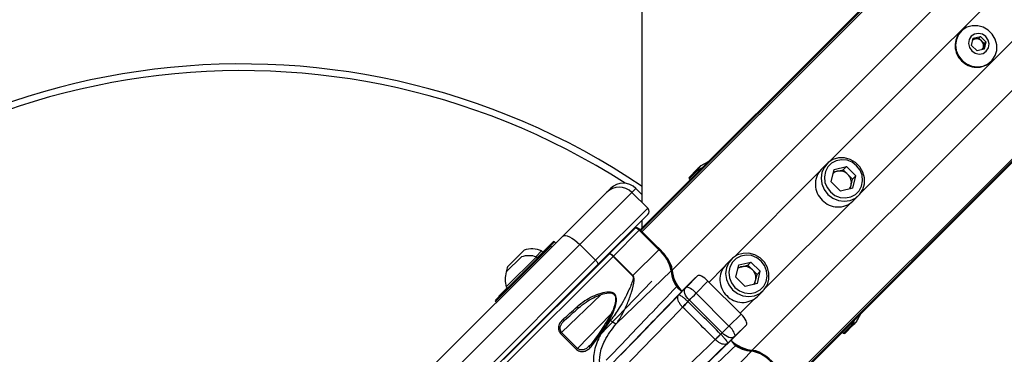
# Paper-space layout 'Surface plate' of a CAD drawing. Header units: millimetres. Extents: x 65420 to 443956, y 26941 to 406945.
# Tile 64 of 71: x 88253 to 99236, y 247716 to 251451. Entities that reach past the tile are written whole.
import ezdxf

# ---------------------------------------------------------------- set-up
doc = ezdxf.new("R2010")
doc.units = ezdxf.units.MM
doc.layers.add('COMPONENT_GEOMETRY', color=7, linetype='Continuous')
doc.styles.add('SLDTEXTSTYLE1', font='TXT', dxfattribs={"width": 0.75})
doc.dimstyles.new('SLDDIMSTYLE2', dxfattribs={"dimtxt": 2500, "dimasz": 165.1, "dimexe": 0, "dimexo": 0.0625, "dimgap": 625, "dimtad": 0, "dimtih": 1, "dimtoh": 1, "dimdec": 0, "dimlfac": 0.02, "dimrnd": 1e-09, "dimzin": 12, "dimdsep": 46, "dimtxsty": 'SLDTEXTSTYLE1', "dimsah": 1, "dimcen": 0.09, "dimadec": 0, "dimazin": 3, "dimtfac": 1, "dimtdec": 3, "dimtofl": 0, "dimtmove": 0, "dimatfit": 3, "dimfxl": 1, "dimfrac": 2, "dimtolj": 1, "dimtzin": 12, "dimarcsym": 0})

# ---------------------------------------------------------------- blocks, each defined once
blk = doc.blocks.new('_D_8')
at = {"layer": 'COMPONENT_GEOMETRY', "color": 7, "ltscale": 50}
for p, q in [((240160, 319828), (240160, 222689)), ((82725, 240321), (82725, 222689)), ((82725, 222848), (157748, 222848)), ((240160, 222848), (165137, 222848))]:
    blk.add_line(p, q, dxfattribs=at)
for points in [[(82725, 222848), (82890, 222823), (82890, 222873)], [(240160, 222848), (239995, 222873), (239995, 222823)]]:
    blk.add_solid(points, dxfattribs=at)
at = {"layer": 'COMPONENT_GEOMETRY', "color": 7, "ltscale": 50, "insert": (157748, 224086), "char_height": 2500, "attachment_point": 1, "style": 'SLDTEXTSTYLE1'}
blk.add_mtext('3149', dxfattribs=at)

psp = doc.layouts.new('Surface plate')

# ---------------------------------------------------------------- linework, layer by layer
at = {"color": 8, "linetype": 'Continuous', "lineweight": 25, "ltscale": 50}
for p, q in [((95194.28, 249084.26), (129929.16, 283819.15)), ((95530.42, 248656.83), (130361.28, 283487.7)), ((96424.92, 247762.33), (131255.73, 282593.14)), ((96852.35, 247426.19), (131617.18, 282191.02)), ((95181.68, 249096.86), (124053.35, 277968.54)), ((96864.95, 247413.58), (125756.2, 276304.83)), ((97290.4, 249870.47), (122286.99, 274867.05)), ((97638.56, 249522.31), (122635.14, 274518.89)), ((95719.61, 249673.64), (95812.74, 249766.76)), ((96225.57, 248805.64), (97167.98, 249748.05)), ((95126.57, 249568.18), (95081.96, 249523.58)), ((96573.73, 248457.48), (97516.14, 249399.89)), ((95164.05, 249100.09), (95171.25, 249107.29)), ((94178.63, 248924.3), (93559.91, 248305.58)), ((94219.7, 248972.45), (94174.15, 248926.89)), ((95381.06, 248883.08), (95388.26, 248890.28)), ((93650.17, 247586.21), (94872.07, 248808.11)), ((95942.3, 248522.37), (96103.15, 248683.22)), ((94298.31, 247960.26), (94738.17, 248383.08)), ((96290.46, 248174.21), (96451.31, 248335.06)), ((94845.31, 248164.37), (94476.68, 247781.89)), ((97441.73, 247951.52), (97534.85, 248044.65)), ((94607.47, 247808.88), (94628.09, 247830.28))]:
    psp.add_line(p, q, dxfattribs=at)
at = {"color": 7, "linetype": 'Continuous', "lineweight": 25, "ltscale": 50}
for p, q in [((95174.79, 249103.75), (123658.91, 277587.87)), ((96871.84, 247406.7), (102453.54, 252988.39)), ((98754.95, 251322.73), (98750.41, 251318.19)), ((98870.67, 251163.81), (98889.96, 251244.34)), ((98886.36, 251229.31), (98911.59, 251235.36)), ((98889.96, 251244.34), (98970.49, 251263.64)), ((98911.59, 251235.36), (98951.86, 251245)), ((98951.86, 251245), (98970.49, 251263.64)), ((98951.86, 251245), (98982.48, 251214.39)), ((98970.49, 251263.64), (99031.73, 251202.4)), ((98982.48, 251214.39), (99013.1, 251183.77)), ((99013.1, 251183.77), (99003.45, 251143.5)), ((99031.73, 251202.4), (99012.44, 251121.87)), ((99013.1, 251183.77), (99031.73, 251202.4)), ((98931.9, 251102.57), (98870.67, 251163.81)), ((99012.44, 251121.87), (98931.9, 251102.57)), ((99003.45, 251143.5), (98997.4, 251118.27)), ((99086.28, 250982.32), (99090.82, 250986.86)), ((95808.21, 249779.61), (95719.77, 249691.16)), ((97258.75, 249844.21), (97194.24, 249779.71)), ((97306.22, 249641.9), (97338.92, 249778.38)), ((97331.99, 249749.47), (97371.32, 249758.89)), ((97338.92, 249778.38), (97475.39, 249811.08)), ((97371.32, 249758.89), (97439.55, 249775.24)), ((97439.55, 249775.24), (97475.39, 249811.08)), ((97491.44, 249723.35), (97439.55, 249775.24)), ((97579.17, 249707.3), (97475.39, 249811.08)), ((95719.61, 249673.64), (95731.92, 249660.89)), ((97543.33, 249671.46), (97491.44, 249723.35)), ((97526.98, 249603.22), (97543.33, 249671.46)), ((97543.33, 249671.46), (97579.17, 249707.3)), ((97546.47, 249570.83), (97579.17, 249707.3)), ((94799.12, 249523.58), (94843.72, 249568.18)), ((95193.5, 249501.25), (95126.57, 249568.18)), ((97306.22, 249641.9), (97409.99, 249538.13)), ((97546.47, 249570.83), (97409.99, 249538.13)), ((97517.56, 249563.9), (97526.98, 249603.22)), ((94310.59, 249035.05), (94799.12, 249523.58)), ((95081.96, 249523.58), (94500.38, 248942)), ((95258.73, 249346.8), (95081.96, 249523.58)), ((97547.8, 249426.15), (97612.3, 249490.66)), ((94677.16, 248765.22), (95258.73, 249346.8)), ((95258.73, 249276.09), (94700.42, 248717.77)), ((95193.63, 249210.99), (95193.67, 249122.64)), ((95116.93, 249123.67), (94829.97, 248836.72)), ((94876.69, 248812.73), (95164.05, 249100.09)), ((95381.06, 248883.08), (95164.05, 249100.09)), ((95388.26, 248890.28), (95171.25, 249107.29)), ((92811.23, 247535.69), (94310.59, 249035.05)), ((94500.38, 248942), (93001.02, 247442.64)), ((93559.91, 248319.73), (94164.49, 248924.3)), ((93693.79, 248694.02), (93879.41, 248879.64)), ((94026.6, 248793.49), (94205.56, 248972.45)), ((94189.24, 248913.7), (94178.63, 248924.3)), ((94233.84, 248958.3), (94219.7, 248972.45)), ((94677.16, 248765.22), (94500.38, 248942)), ((95093.7, 248595.72), (95381.06, 248883.08)), ((93177.8, 247265.87), (94677.16, 248765.22)), ((94828.43, 248835.18), (93650.17, 247656.92)), ((93680.83, 248467.51), (94016.7, 248803.39)), ((93681, 248635.27), (93848.94, 248803.21)), ((94011.34, 248805.1), (94075.45, 248869.21)), ((94030.14, 248789.95), (94016.7, 248803.39)), ((94088.89, 248855.77), (94075.45, 248869.21)), ((94829.97, 248836.72), (94828.43, 248835.18)), ((94872.07, 248808.11), (94876.69, 248812.73)), ((94872.07, 248808.11), (95089.08, 248591.1)), ((95093.7, 248595.72), (94876.69, 248812.73)), ((96193.92, 248779.38), (96129.41, 248714.88)), ((94700.42, 248717.77), (93201.06, 247218.42)), ((96241.39, 248577.07), (96274.09, 248713.55)), ((96267.16, 248684.64), (96306.49, 248694.06)), ((96274.09, 248713.55), (96410.56, 248746.25)), ((96306.49, 248694.06), (96374.72, 248710.41)), ((96374.72, 248710.41), (96410.56, 248746.25)), ((96426.61, 248658.52), (96374.72, 248710.41)), ((96514.34, 248642.47), (96410.56, 248746.25)), ((96478.5, 248606.63), (96426.61, 248658.52)), ((94413.74, 248424.02), (94555.81, 248566.09)), ((94907.48, 248055.78), (95520.06, 248646.84)), ((95093.7, 248595.72), (95089.08, 248591.1)), ((95792.52, 248572.44), (95646.64, 248426.55)), ((95690.19, 248465.69), (95812.28, 248592.18)), ((95812.28, 248592.18), (95791.02, 248570.88)), ((96241.39, 248577.07), (96345.16, 248473.3)), ((96462.15, 248538.39), (96478.5, 248606.63)), ((96478.5, 248606.63), (96514.34, 248642.47)), ((96481.64, 248506), (96514.34, 248642.47)), ((93600.98, 248367.87), (93690.73, 248457.61)), ((93680.83, 248467.51), (93694.26, 248454.08)), ((94458.35, 248468.63), (94454.81, 248472.17)), ((94458.35, 248468.63), (94454.81, 248472.17)), ((94627.46, 247829.44), (95303.51, 248531.03)), ((95605.33, 248378.49), (95677.89, 248453.01)), ((95930.57, 248534.1), (95797.95, 248396.7)), ((95930.57, 248534.1), (96302.19, 248162.48)), ((96481.64, 248506), (96345.16, 248473.3)), ((96452.73, 248499.07), (96462.15, 248538.39)), ((94415.51, 248422.26), (94410.21, 248427.56)), ((94415.51, 248422.26), (94410.21, 248427.56)), ((95797.95, 248396.7), (96164.8, 248029.86)), ((96482.97, 248361.32), (96547.47, 248425.83)), ((93559.91, 248305.58), (93570.52, 248294.98)), ((95648.1, 248242.72), (95647.39, 248243.43)), ((95723.2, 248321.56), (95706.87, 248304.79)), ((95706.87, 248304.79), (95708.31, 248303.37)), ((96089.65, 247955.11), (95723.2, 248321.56)), ((96164.8, 248029.86), (96302.19, 248162.48)), ((94007.33, 248017.61), (94060.19, 248070.47)), ((94056.65, 248074.01), (94061.96, 248068.7)), ((94056.65, 248074.01), (94061.96, 248068.7)), ((94772.81, 248038.71), (94710.5, 247940.61)), ((94721.54, 247925.68), (94785.03, 248023.61)), ((96340.74, 248024.64), (96194.64, 247878.54)), ((96360.28, 248044.19), (96233.78, 247922.1)), ((96360.28, 248044.19), (96339.2, 248023.15)), ((97547.7, 248040.12), (97459.25, 247951.67)), ((97588.24, 248082.27), (97592.66, 248090.19)), ((94298.31, 247960.26), (94286.76, 247948.71)), ((94286.76, 247948.71), (94465.12, 247770.34)), ((94476.68, 247781.89), (94298.31, 247960.26)), ((94710.5, 247940.61), (94627.46, 247829.44)), ((94636.33, 247810.03), (94721.54, 247925.68)), ((96071.8, 247942.32), (96074.11, 247939.98)), ((96074.11, 247939.98), (96089.65, 247955.11)), ((96221.1, 247909.8), (96147.71, 247838.34)), ((97428.98, 247963.83), (97441.73, 247951.52)), ((94465.12, 247770.34), (94476.68, 247781.89)), ((96012.66, 247880.4), (96011.49, 247881.56)), ((95823.87, 247139.39), (96414.93, 247751.97))]:
    psp.add_line(p, q, dxfattribs=at)
at = {"color": 7, "linetype": 'Continuous', "lineweight": 25, "ltscale": 50, "flags": 128}
for points in [[(95187.99, 261530.64), (95188.98, 259388.98), (95189.97, 257247.32), (95190.95, 255105.67), (95191.93, 252964.01), (95192.9, 250822.35), (95193.54, 249411.99)], [(98764.83, 250996.73), (98816, 250957.29), (98875.09, 250932.49), (98937.74, 250924.17), (98999.28, 250932.97), (99055.15, 250958.21), (99101.22, 250998.03), (99134.06, 251049.48), (99151.24, 251108.74), (99151.48, 251171.42), (99134.77, 251232.86), (99102.34, 251288.52), (99056.61, 251334.25), (99000.95, 251366.68), (98939.51, 251383.39), (98876.84, 251383.15), (98817.58, 251365.97), (98766.13, 251333.13), (98726.3, 251287.06), (98701.06, 251231.19), (98692.27, 251169.64), (98700.58, 251107), (98725.38, 251047.9), (98764.83, 250996.73)], [(98872.17, 251104.08), (98910.32, 251077.96), (98954.69, 251067.85), (98998.53, 251075.29), (99035.17, 251099.14), (99059.02, 251135.77), (99066.46, 251179.62), (99056.35, 251223.99), (99030.23, 251262.14), (98992.08, 251288.26), (98947.71, 251298.37), (98903.87, 251290.93), (98867.23, 251267.08), (98843.38, 251230.44), (98835.94, 251186.6), (98846.05, 251142.23), (98872.17, 251104.08)], [(97269.15, 249501.05), (97323.01, 249459.53), (97385.22, 249433.43), (97451.16, 249424.68), (97515.94, 249433.93), (97574.75, 249460.5), (97623.24, 249502.42), (97657.81, 249556.58), (97675.89, 249618.96), (97676.15, 249684.94), (97658.56, 249749.61), (97624.43, 249808.19), (97576.28, 249856.34), (97517.7, 249890.47), (97453.03, 249908.06), (97387.05, 249907.8), (97324.67, 249889.72), (97270.52, 249855.15), (97228.6, 249806.66), (97202.02, 249747.85), (97192.77, 249683.07), (97201.52, 249617.13), (97227.62, 249554.92), (97269.15, 249501.05)], [(97296.28, 249528.19), (97346.04, 249490.29), (97403.63, 249467.33), (97464.38, 249461.15), (97523.38, 249472.27), (97575.84, 249499.79), (97617.51, 249541.46), (97645.02, 249593.92), (97656.14, 249652.92), (97649.97, 249713.67), (97627, 249771.26), (97589.11, 249821.02), (97539.35, 249858.91), (97481.76, 249881.88), (97421.01, 249888.05), (97362.01, 249876.93), (97309.55, 249849.42), (97267.88, 249807.75), (97240.37, 249755.28), (97229.25, 249696.29), (97235.42, 249635.53), (97258.38, 249577.95), (97296.28, 249528.19)], [(95812.74, 249766.76), (95811.13, 249768.55), (95809.74, 249770.43), (95808.63, 249772.32), (95807.83, 249774.15), (95807.38, 249775.86), (95807.3, 249777.37), (95807.58, 249778.64), (95808.21, 249779.61)], [(94310.59, 249035.05), (94322.74, 249041.77), (94339.87, 249042.79), (94361.3, 249038.09), (94386.21, 249027.83), (94413.66, 249012.42), (94442.58, 248992.44), (94471.86, 248968.66), (94500.38, 248942)], [(95530.42, 248656.83), (95527.07, 248691.14), (95510.64, 248734.3), (95482.21, 248783.52), (95443.62, 248835.59), (95397.37, 248887.15), (95346.46, 248934.84), (95329.95, 248948.59)], [(94677.16, 248765.22), (94683.82, 248758.09), (94689.77, 248750.77), (94694.76, 248743.54), (94698.62, 248736.68), (94701.18, 248730.45), (94702.36, 248725.09), (94702.1, 248720.81), (94700.42, 248717.77)], [(94876.69, 248812.73), (94869.57, 248819.4), (94862.29, 248825.39), (94855.13, 248830.45), (94848.36, 248834.4), (94842.24, 248837.07), (94837.01, 248838.37), (94832.87, 248838.26), (94829.97, 248836.72)], [(96204.32, 248436.22), (96258.18, 248394.7), (96320.39, 248368.6), (96386.33, 248359.85), (96451.11, 248369.1), (96509.92, 248395.67), (96558.41, 248437.59), (96592.98, 248491.75), (96611.07, 248554.13), (96611.32, 248620.11), (96593.73, 248684.78), (96559.6, 248743.36), (96511.45, 248791.51), (96452.87, 248825.64), (96388.2, 248843.23), (96322.22, 248842.97), (96259.84, 248824.89), (96205.69, 248790.32), (96163.77, 248741.83), (96137.19, 248683.02), (96127.94, 248618.24), (96136.69, 248552.3), (96162.79, 248490.09), (96204.32, 248436.22)], [(96231.45, 248463.36), (96281.21, 248425.46), (96338.8, 248402.5), (96399.55, 248396.32), (96458.55, 248407.44), (96511.01, 248434.96), (96552.68, 248476.63), (96580.19, 248529.09), (96591.31, 248588.09), (96585.14, 248648.84), (96562.17, 248706.43), (96524.28, 248756.19), (96474.52, 248794.08), (96416.93, 248817.05), (96356.18, 248823.22), (96297.18, 248812.1), (96244.72, 248784.59), (96203.05, 248742.92), (96175.54, 248690.46), (96164.42, 248631.46), (96170.59, 248570.7), (96193.55, 248513.12), (96231.45, 248463.36)], [(95723.2, 248321.56), (95706.77, 248339.33), (95692.65, 248358.12), (95681.36, 248377.2), (95673.34, 248395.87), (95668.88, 248413.41), (95668.16, 248429.16), (95671.2, 248442.53), (95677.89, 248453.01)], [(94486.95, 248234.24), (94486.08, 248233.68), (94484.7, 248233.74), (94482.85, 248234.42), (94480.62, 248235.68), (94478.1, 248237.49), (94475.39, 248239.77), (94472.59, 248242.42), (94469.83, 248245.33)], [(95706.87, 248304.79), (95700.06, 248297.73), (95692.97, 248290.38), (95685.63, 248282.79), (95678.11, 248275.03), (95670.46, 248267.15), (95662.76, 248259.22), (95655.04, 248251.29), (95647.39, 248243.43)], [(95708.31, 248303.37), (95701.41, 248296.41), (95694.21, 248289.16), (95686.78, 248281.66), (95679.16, 248273.99), (95671.43, 248266.2), (95663.63, 248258.35), (95655.84, 248250.5), (95648.1, 248242.72)], [(94331.58, 248096.73), (94330.27, 248095.77), (94328.46, 248095.44), (94326.24, 248095.76), (94323.69, 248096.71), (94320.91, 248098.25), (94318.01, 248100.32), (94315.11, 248102.83), (94312.33, 248105.7)], [(94772.81, 248038.71), (94771.8, 248038.33), (94771.59, 248037.37), (94772.19, 248035.87), (94773.57, 248033.91), (94775.66, 248031.58), (94778.36, 248029), (94781.54, 248026.3), (94785.03, 248023.61)], [(96340.74, 248024.64), (96340.55, 248024.46), (96340.36, 248024.27), (96340.16, 248024.08), (96339.97, 248023.9), (96339.78, 248023.71), (96339.58, 248023.52), (96339.39, 248023.34), (96339.2, 248023.15)], [(97534.85, 248044.65), (97536.65, 248043.04), (97538.52, 248041.65), (97540.41, 248040.54), (97542.25, 248039.74), (97543.95, 248039.29), (97545.46, 248039.21), (97546.73, 248039.49), (97547.7, 248040.12)], [(94721.54, 247925.68), (94717.64, 247928.15), (94714.18, 247930.71), (94711.35, 247933.22), (94709.31, 247935.53), (94708.17, 247937.52), (94707.99, 247939.09), (94708.78, 247940.14), (94710.5, 247940.61)], [(96071.8, 247942.32), (96064.89, 247935.34), (96057.68, 247928.07), (96050.23, 247920.57), (96042.6, 247912.88), (96034.85, 247905.07), (96027.04, 247897.21), (96019.23, 247889.35), (96011.49, 247881.56)], [(96074.11, 247939.98), (96067.05, 247933.16), (96059.68, 247926.05), (96052.08, 247918.7), (96044.3, 247911.17), (96036.41, 247903.51), (96028.46, 247895.79), (96020.53, 247888.07), (96012.66, 247880.4)], [(96221.1, 247909.8), (96210.62, 247903.11), (96197.25, 247900.07), (96181.5, 247900.79), (96163.96, 247905.25), (96145.29, 247913.27), (96126.21, 247924.56), (96107.43, 247938.68), (96089.65, 247955.11)], [(94616.05, 247789.18), (94613.39, 247792), (94611.05, 247794.93), (94609.12, 247797.86), (94607.67, 247800.68), (94606.75, 247803.29), (94606.41, 247805.58), (94606.65, 247807.47), (94607.47, 247808.88)], [(94636.33, 247810.03), (94633.67, 247812.84), (94631.31, 247815.75), (94629.35, 247818.66), (94627.86, 247821.44), (94626.91, 247824), (94626.51, 247826.24), (94626.7, 247828.08), (94627.46, 247829.44)], [(95398.44, 247289.32), (95475.46, 247363.77), (95552.4, 247438.12), (95629.24, 247512.37), (95705.96, 247586.49), (95782.56, 247660.49), (95859.03, 247734.34), (95935.34, 247808.03), (96011.49, 247881.56)], [(96147.71, 247838.34), (96064.72, 247758.22), (95981.52, 247677.88), (95898.12, 247597.34), (95814.55, 247516.61), (95730.82, 247435.72), (95646.95, 247354.69), (95562.96, 247273.51), (95478.86, 247192.23)], [(96424.92, 247762.33), (96459.23, 247758.98), (96502.39, 247742.55), (96551.61, 247714.12), (96603.68, 247675.53), (96655.24, 247629.28), (96702.93, 247578.37), (96716.68, 247561.86)]]:
    psp.add_lwpolyline(points, dxfattribs=at)
at = {"color": 7, "linetype": 'Continuous', "lineweight": 25, "ltscale": 2500}
for centre, radius, start, end in [((98918.21, 251160.13), 230.53, 136.712328, 226.758716), ((98927.2, 251169.56), 67.62, 103.342349, 129.007921), ((98928.22, 251161.27), 75.93, 44.38985, 102.648485), ((98929.36, 251160.13), 75.93, 347.351515, 45.61015), ((98937.65, 251159.11), 67.62, 320.992079, 346.657651), ((98928.22, 251150.12), 230.53, 223.241284, 313.287672), ((90724.72, 242956.63), 8000, 55.999442, 225), ((90724.72, 242956.63), 7925, 57.300908, 225), ((95850.09, 249811.93), 6.76, 111.950515, 134.82742), ((97370.88, 249613.32), 242.66, 136.7123, 226.75864), ((97397.92, 249647.01), 115, 103.3776, 126.44705), ((97399.49, 249633.34), 128.68, 44.390451, 102.648448), ((95728.6, 249682.32), 12.5, 135, 224), ((97401.43, 249631.4), 128.68, 347.351552, 45.609549), ((94940.54, 249382.15), 200, 45, 135), ((94985.14, 249426.76), 200, 45, 135), ((97415.11, 249629.83), 115, 323.55295, 346.6224), ((97381.41, 249602.79), 242.66, 223.24136, 313.2877), ((95223.38, 249311.44), 50, 315, 45), ((93963.36, 248610.06), 282.35, 66.610213, 107.299134), ((94171.56, 248917.23), 10, 45, 135), ((94212.63, 248965.37), 10, 45, 135), ((95133, 248578.12), 393.11, 10.06753, 50.875261), ((95153.12, 248601.34), 371.65, 10.067211, 50.87551), ((93933.09, 248551.13), 265.76, 71.66162, 108.459129), ((94819.78, 248772.52), 63.25, 34.235697, 82.1372), ((93963.36, 248610.06), 282.35, 162.700866, 174.621002), ((95511.12, 248656.13), 12.9, 313.872701, 52.091621), ((95934.81, 248709.02), 417.96, 185.865643, 221.946126), ((95932.77, 248698.42), 404.5, 185.902415, 222.165029), ((96306.05, 248548.49), 242.66, 136.7123, 226.75864), ((96333.09, 248582.18), 115, 103.3776, 126.44705), ((96334.66, 248568.51), 128.68, 44.390451, 102.648448), ((96336.6, 248566.57), 128.68, 347.351552, 45.609549), ((93933.09, 248551.13), 265.76, 161.540871, 198.33838), ((94573.49, 248548.42), 25, 109.158067, 135), ((95654.31, 248290.99), 178.35, 36.35141, 78.394186), ((96350.28, 248565), 115, 323.55295, 346.6224), ((93608.05, 248360.8), 10, 135, 195), ((96316.58, 248537.96), 242.66, 223.24136, 313.2877), ((93566.98, 248312.65), 10, 135, 225), ((94025.01, 247999.94), 25, 135, 160.841933), ((95000, 248268.35), 231.83, 228.082419, 246.47991), ((96059.08, 247886.22), 178.35, 11.605814, 53.64859), ((97580.02, 248082), 6.76, 315.17258, 338.049485), ((97450.41, 247960.51), 12.5, 226, 315), ((96466.57, 248164.89), 404.71, 227.811694, 264.093518), ((96476.38, 248163.71), 414.88, 228.397689, 264.192049), ((96424.22, 247743.03), 12.9, 37.908379, 136.127299), ((96346.21, 247364.91), 393.11, 39.124739, 79.93247), ((96369.43, 247385.03), 371.65, 39.12449, 79.932789)]:
    psp.add_arc(centre, radius, start, end, dxfattribs=at)
at = {"color": 8, "linetype": 'Continuous', "lineweight": 25, "ltscale": 2500}
for centre, radius, start, end in [((95856.78, 248666.9), 337.32, 183.409362, 220.272362), ((96440.6, 248099.71), 348.68, 231.524029, 265.778232)]:
    psp.add_arc(centre, radius, start, end, dxfattribs=at)
at = {"color": 7, "linetype": 'Continuous', "lineweight": 25, "ltscale": 2500}
for centre, major_axis, ratio, start_param, end_param in [((95152.28, 249088.32), (35.36, -35.36), 0.33298356, 1.57079633, 3.14159265), ((94495.07, 247295.25), (5652.58, 5842.61), 0.00560672, 4.93791475, 4.9381879), ((95900.62, 248503.72), (-88.32, 88.49), 0.34119757, 4.71516044, 6.28381556), ((95686.57, 248462.15), (17.39, 17.97), 0.00560876, 4.18430658, 4.91651998), ((94495.07, 247295.25), (5652.58, 5842.61), 0.00560672, 4.78890652, 4.90429248), ((95776.4, 248375.23), (105.77, 106.36), 0.00093504, 4.18439672, 4.91661011), ((94673.74, 248542.54), (1029.21, 950.68), 0.05895363, 4.29973892, 4.45883673), ((94687.28, 248527.87), (1015.07, 936.54), 0.05980529, 4.29980731, 4.45890513), ((94584.9, 247208.34), (5742.42, 5929.53), 0.00543705, 4.78891485, 4.89299461), ((430225.63, -99714.4), (-445086.38, 454069.6), 0.0112084, 5.57316846, 5.57440538), ((430270.16, -99669.87), (-445132.07, 454026.24), 0.0113782, 5.57316678, 5.5744037), ((96271.81, 248132.53), (88.49, -88.32), 0.34119757, 6.28255505, 7.85121017), ((96143.32, 248008.31), (106.36, 105.77), 0.00093504, 1.3665752, 2.09878859), ((96230.24, 247918.48), (17.97, 17.39), 0.00560876, 1.36666533, 2.09887872), ((94995.38, 248220.43), (959.78, 991.84), 0.00589631, 4.29022873, 4.31288926), ((95009.76, 248206.53), (973.92, 1005.98), 0.00581212, 4.29023148, 4.31289201)]:
    psp.add_ellipse(centre, major_axis=major_axis, ratio=ratio, start_param=start_param, end_param=end_param, dxfattribs=at)
at = {"color": 7, "linetype": 'Continuous', "lineweight": 25, "ltscale": 50}
for points, knots in [([(95937.89, 249866.86), (95936.72, 249866.29), (95917.25, 249856.79), (95886.55, 249840.55), (95859.83, 249825.48), (95850.66, 249820.31)], [0, 0, 0, 0, 0.04045505, 0.67078075, 1, 1, 1, 1]), ([(95845.33, 249816.72), (95844.85, 249816.24), (95843.54, 249814.93), (95838.61, 249810), (95827.18, 249798.57), (95816.28, 249787.67), (95809.09, 249780.48), (95808.21, 249779.61)], [0, 0, 0, 0, 0.04536533, 0.12567706, 0.37572478, 0.92412598, 1, 1, 1, 1]), ([(95812.74, 249766.76), (95813.5, 249767.92), (95817.8, 249774.46), (95824.7, 249784.86), (95832.84, 249796.99), (95838.42, 249805.23), (95842.65, 249811.39), (95845.72, 249815.77), (95847.04, 249817.5), (95847.56, 249818.19)], [0, 0, 0, 0, 0.07011863, 0.39516706, 0.58716193, 0.73108782, 0.84169337, 0.93636301, 1, 1, 1, 1]), ([(95850.98, 249820.57), (95850.92, 249820.54), (95848.82, 249819.62), (95847.05, 249818.15), (95845.33, 249816.72)], [0, 0, 0, 0, 0.02867962, 1, 1, 1, 1]), ([(95847.56, 249818.19), (95848.57, 249819.15), (95849.6, 249820.14), (95850.94, 249820.55), (95850.98, 249820.57)], [0, 0, 0, 0, 0.97150999, 1, 1, 1, 1]), ([(95171.25, 249107.29), (95168.02, 249110.31), (95160.54, 249117.32), (95147.27, 249125.92), (95135.55, 249130.06), (95124.03, 249129.03), (95119.26, 249125.43), (95116.93, 249123.67)], [0, 0, 0, 0, 0.18440706, 0.42646327, 0.71452019, 0.86043687, 1, 1, 1, 1]), ([(95089.08, 248591.1), (95090.37, 248589.51), (95091.99, 248587.54), (95094.3, 248582.15), (95096.49, 248568.84), (95085.62, 248513.71), (95034.33, 248399.82), (94955.1, 248244.78), (94878.42, 248140.94), (94845.12, 248095.85)], [0, 0, 0, 0, 0.01078285, 0.01340021, 0.0311502, 0.08179446, 0.31278222, 0.70160519, 1, 1, 1, 1]), ([(94907.48, 248055.78), (94930.37, 248090.15), (94977.62, 248161.1), (95033.8, 248282.24), (95078.84, 248410.48), (95107.28, 248508.75), (95106.8, 248569.22), (95100.87, 248587.08), (95095.92, 248593.04), (95093.7, 248595.72)], [0, 0, 0, 0, 0.21604416, 0.44606909, 0.6762236, 0.9060687, 0.96096497, 0.98248215, 1, 1, 1, 1]), ([(94796.42, 247650.05), (94956.37, 247817.2), (95218.29, 248090.91), (95480.41, 248364.99), (95582.45, 248471.7)], [0, 0, 0, 0, 0.61067295, 1, 1, 1, 1]), ([(95582.45, 248471.7), (95585.41, 248467.56), (95591.31, 248459.29), (95603.29, 248446.87), (95615.94, 248436.24), (95628.13, 248428.47), (95638.36, 248424.51), (95644.16, 248424.6), (95646.11, 248426.14), (95646.64, 248426.55)], [0, 0, 0, 0, 0.157067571, 0.314117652, 0.471146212, 0.628156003, 0.785085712, 0.942029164, 1, 1, 1, 1]), ([(94785.03, 248023.61), (94819.46, 248077.97), (94865.5, 248150.67), (94900.72, 248255.96), (94911.24, 248311.53), (94907.52, 248355.34), (94897.57, 248380.53), (94880.41, 248397.66), (94856.54, 248408.93), (94806.44, 248414.48), (94731.45, 248397.29), (94641.94, 248361.39), (94551.68, 248311.32), (94498.21, 248268.21), (94469.83, 248245.33)], [0, 0, 0, 0, 0.22287386, 0.29806489, 0.38190774, 0.41514086, 0.44859431, 0.4727367, 0.49684245, 0.5381644, 0.64363251, 0.75736569, 0.87123864, 1, 1, 1, 1]), ([(94486.95, 248234.24), (94514.29, 248256.46), (94589.94, 248317.92), (94705.7, 248376.47), (94806.54, 248404.06), (94853.62, 248401.05), (94875.69, 248391.47), (94890.36, 248376.82), (94896, 248362.4), (94899.7, 248345.06), (94901.09, 248311.62), (94888.99, 248259.61), (94852.2, 248160.02), (94806.79, 248090.63), (94772.81, 248038.71)], [0, 0, 0, 0, 0.12990991, 0.35938643, 0.46476845, 0.50500117, 0.52793705, 0.55068043, 0.57841036, 0.58267684, 0.61514591, 0.69878293, 0.77458131, 1, 1, 1, 1]), ([(95646.64, 248426.55), (95544.42, 248320.52), (95281.63, 248047.9), (95019.06, 247775.52), (94858.62, 247609.07)], [0, 0, 0, 0, 0.38895042, 1, 1, 1, 1]), ([(95647.39, 248243.43), (95638.24, 248253.39), (95619.63, 248273.66), (95601.55, 248306.5), (95592.63, 248337.38), (95594.29, 248361.88), (95601.06, 248373.93), (95605.21, 248378.36), (95605.33, 248378.49)], [0, 0, 0, 0, 0.18450238, 0.37551985, 0.58152872, 0.80929544, 0.99433078, 1, 1, 1, 1]), ([(95605.33, 248378.49), (95605.37, 248378.53), (95606.57, 248379.62), (95611.58, 248379.71), (95626.39, 248372.2), (95649.28, 248355.76), (95676.97, 248332.86), (95697.02, 248314.03), (95706.87, 248304.79)], [0, 0, 0, 0, 0.00564901, 0.19057795, 0.41850305, 0.62468785, 0.81571172, 1, 1, 1, 1]), ([(94312.33, 248105.7), (94298.52, 248091.14), (94275.75, 248067.16), (94262.15, 248025.76), (94262.37, 247993.63), (94270.97, 247967.47), (94281.75, 247954.66), (94286.76, 247948.71)], [0, 0, 0, 0, 0.34337943, 0.56590789, 0.73859566, 0.87869765, 1, 1, 1, 1]), ([(97592.66, 248090.19), (97596.79, 248097.54), (97610.74, 248122.38), (97625.53, 248150.42), (97634.68, 248169.19), (97635, 248169.85)], [0, 0, 0, 0, 0.28852375, 0.97501336, 1, 1, 1, 1]), ([(94298.31, 247960.26), (94294.39, 247965.02), (94285.87, 247975.39), (94280.34, 247997.45), (94282.56, 248025.02), (94297.46, 248061.46), (94318.61, 248083.32), (94331.58, 248096.73)], [0, 0, 0, 0, 0.11258134, 0.24538086, 0.41497735, 0.64127846, 1, 1, 1, 1]), ([(94845.12, 248095.85), (94819.14, 248062.32), (94767.22, 247995.32), (94695.36, 247870.36), (94647.95, 247726.49), (94653.5, 247567.15), (94704.21, 247442.21), (94758.5, 247380.9), (94778.38, 247358.45)], [0, 0, 0, 0, 0.15168639, 0.30317125, 0.52648442, 0.71172721, 0.89444284, 1, 1, 1, 1]), ([(94745.12, 247526), (94738.9, 247545.23), (94719.1, 247606.47), (94720.97, 247725.39), (94767.33, 247852.96), (94835.27, 247965.09), (94883.4, 248025.54), (94907.48, 248055.78)], [0, 0, 0, 0, 0.10395347, 0.33089586, 0.61016425, 0.80493742, 1, 1, 1, 1]), ([(97534.85, 248044.65), (97536.01, 248045.41), (97542.56, 248049.71), (97552.95, 248056.61), (97565.08, 248064.75), (97573.32, 248070.33), (97579.48, 248074.55), (97583.86, 248077.63), (97585.59, 248078.94), (97586.28, 248079.47)], [0, 0, 0, 0, 0.07011863, 0.39516706, 0.58716193, 0.73108782, 0.84169337, 0.93636301, 1, 1, 1, 1]), ([(97584.81, 248077.24), (97584.34, 248076.76), (97583.02, 248075.45), (97578.09, 248070.52), (97566.66, 248059.09), (97555.76, 248048.19), (97548.57, 248041), (97547.7, 248040.12)], [0, 0, 0, 0, 0.04536533, 0.12567706, 0.37572478, 0.92412598, 1, 1, 1, 1]), ([(97588.66, 248082.89), (97588.63, 248082.83), (97587.71, 248080.73), (97586.24, 248078.96), (97584.81, 248077.24)], [0, 0, 0, 0, 0.02867962, 1, 1, 1, 1]), ([(97586.28, 248079.47), (97587.24, 248080.48), (97588.23, 248081.51), (97588.65, 248082.85), (97588.66, 248082.89)], [0, 0, 0, 0, 0.97150999, 1, 1, 1, 1]), ([(96074.11, 247939.98), (96083.36, 247930.13), (96102.18, 247910.08), (96125.05, 247882.38), (96141.48, 247859.46), (96148.96, 247844.62), (96148.86, 247839.6), (96147.75, 247838.38), (96147.71, 247838.34)], [0, 0, 0, 0, 0.18419736, 0.37515393, 0.58129781, 0.8092486, 0.99437922, 1, 1, 1, 1]), ([(94465.12, 247770.34), (94471.81, 247764.82), (94485.18, 247753.78), (94512.33, 247745.61), (94545.66, 247746.12), (94583.21, 247760.01), (94604.89, 247779.27), (94616.05, 247789.18)], [0, 0, 0, 0, 0.14234637, 0.28467428, 0.47325194, 0.72884232, 1, 1, 1, 1]), ([(94607.47, 247808.88), (94597.21, 247799.52), (94577.49, 247781.54), (94544.51, 247766.76), (94515.81, 247763.81), (94492.9, 247768.88), (94482.04, 247777.59), (94476.68, 247781.89)], [0, 0, 0, 0, 0.28397313, 0.54553175, 0.73175135, 0.8674197, 1, 1, 1, 1]), ([(95377.17, 247090.53), (95543.61, 247250.97), (95815.99, 247513.54), (96088.61, 247776.33), (96194.64, 247878.54)], [0, 0, 0, 0, 0.61104958, 1, 1, 1, 1]), ([(96239.79, 247814.36), (96133.08, 247712.31), (95859, 247450.2), (95585.29, 247188.28), (95418.14, 247028.33)], [0, 0, 0, 0, 0.38932705, 1, 1, 1, 1]), ([(96147.71, 247838.34), (96147.58, 247838.22), (96143.15, 247834.06), (96131.09, 247827.29), (96106.59, 247825.64), (96075.72, 247834.57), (96042.88, 247852.64), (96022.62, 247871.26), (96012.66, 247880.4)], [0, 0, 0, 0, 0.00563671, 0.19088283, 0.41868553, 0.62464843, 0.81558587, 1, 1, 1, 1]), ([(96194.64, 247878.54), (96193.76, 247876.88), (96191.98, 247873.54), (96194.68, 247864.04), (96201.06, 247852.49), (96210.79, 247839.8), (96222.65, 247827.55), (96232.74, 247819.14), (96238.29, 247815.38), (96239.79, 247814.36)], [0, 0, 0, 0, 0.15696797, 0.3139092, 0.47086364, 0.62781836, 0.78479256, 0.94180456, 1, 1, 1, 1])]:
    psp.add_open_spline(points, degree=3, knots=knots, dxfattribs=at)
at = {"color": 8, "linetype": 'Continuous', "lineweight": 25, "ltscale": 50}
for points in [[(95812.74, 249766.76), (95828.1, 249776.4), (95847.99, 249788.89), (95870.51, 249801.68), (95875.63, 249804.59)], [(97534.85, 248044.65), (97544.5, 248060.01), (97556.98, 248079.9), (97569.77, 248102.42), (97572.68, 248107.54)]]:
    psp.add_open_spline(points, degree=3, knots=[0, 0, 0, 0, 0.77264627, 1, 1, 1, 1], dxfattribs=at)

# ---------------------------------------------------------------- dimensions: what is measured, and where the dimension line sits
at = {"layer": 'COMPONENT_GEOMETRY', "color": 7, "ltscale": 50}
dim = psp.add_linear_dim(base=(82724.72, 222848.07), p1=(240160.49, 319891.58), p2=(82724.72, 240384.9), dimstyle='SLDDIMSTYLE2', dxfattribs=at)
dim.commit()
dim.dimension.update_dxf_attribs({"geometry": '_D_8', "text_midpoint": (161442.6, 222848.07), "dimtype": 160})

doc.saveas('drawing.dxf')
